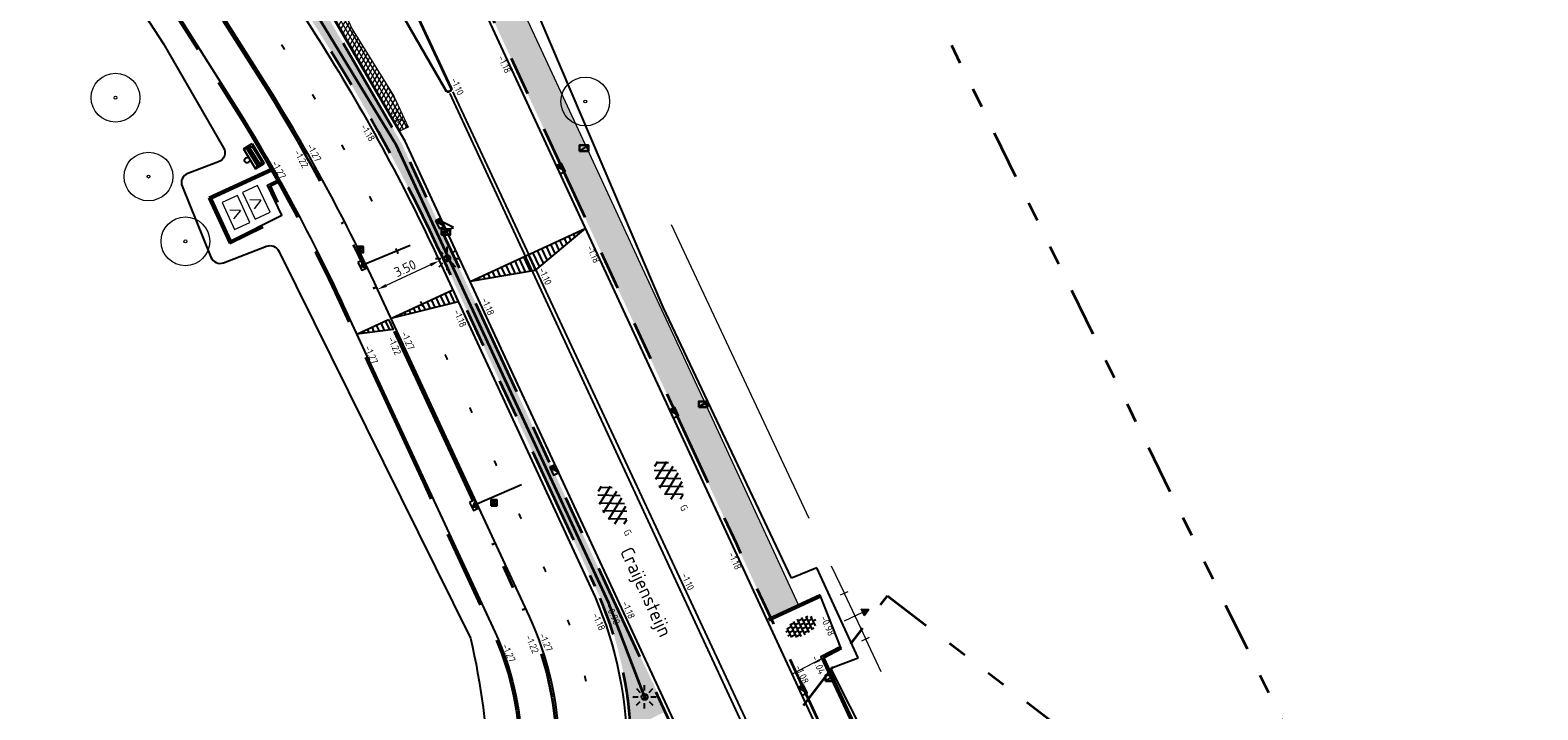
# Model space of a CAD drawing. Header units: metres. Extents: x -1 to 222837, y -2 to 853657.
# Tile 148 of 224: x 111159 to 111236, y 426656 to 426691. Entities that reach past the tile are written whole.
import ezdxf
from ezdxf.enums import TextEntityAlignment as Align

# ---------------------------------------------------------------- set-up
doc = ezdxf.new("R2010")
doc.units = ezdxf.units.M
doc.header["$XCLIPFRAME"] = 0
for name, pattern in [('AL-TEKENBLADGRENS', [11.5, 2.5, -1.5, 1, -1.5, 1, -1.5, 2.5]), ('RI-HWA_KOLKAANSLUITING', [4.3, 2.5, -1.8]), ('VH-AMSTELBAND', [30, 16, -4, 0, -2, 2, -2, 0, -4]), ('VH-OPSLUITBAND_100X200', [16, 8, -2, 4, -2]), ('VH-TROTTOIRBAND_130-150', [15, 5, -2, 2, -2, 2, -2])]:
    doc.linetypes.add(name, pattern=pattern)
for name, color, linetype in [('A-Maatvoering', 30, 'Continuous'), ('Extra grondgebied school', 7, 'Continuous'), ('N-ONTWERP', 1, 'Continuous'), ('STEDIN BOVENGRONDS', 7, 'Continuous'), ('X-REF', 7, 'Continuous')]:
    doc.layers.add(name, color=color, linetype=linetype)
for name, color, linetype, lineweight in [('A-TXT-T35', 3, 'Continuous', 35), ('B-ALG', 8, 'Continuous', 5), ('B-ALG_BEstaand asfalt', 8, 'Continuous', 5), ('B-GRN-BOOM', 74, 'Continuous', 15), ('B-GRS-WERKGRENS', 4, 'WERKGRENS', 25), ('B-GV-GR-BOOM-S', 95, 'Continuous', 13), ('B-OI-KL-KAST_ALGEMEEN-B', 32, 'OB-BESCHOEIING', 13), ('B-OI-RI-GWA_KOLK-S', 30, 'Continuous', 30), ('B-WE-IE-TERREINAFSCHEIDING_KUNSTMATIG_HEKWERK-G', 22, 'IE-TERREINAFSCHEIDING-KUNSTMATIG', 13), ('N-WE-GR-BOS-A', 42, 'Continuous', 18), ('N-WE-GR-HAAG-G', 90, 'GR-HAAG1', 35), ('N-WE-IE-MEUBILAIR_WEGMEUBILAIR_AFVALBAK-S', 7, 'Continuous', 25), ('N-WE-RI-HWA_KOLK-S', 150, 'Continuous', 25), ('N-WE-VH-KANTOPSLUITING_OPSLUITBAND_100X200-G VOETPAD', 150, 'VH-OPSLUITBAND_100X200', 35), ('N-WE-VH-KANTOPSLUITING_RIJWIELPADBAND-G', 7, 'Continuous', 25), ('N-WE-VH-KANTOPSLUITING_RWSBAND-G', 210, 'VH-TROTTOIRBAND_130-150', 35), ('N-WE-VH-KANTOPSLUITING_VOORKANT OB 100X200', 7, 'Continuous', 25), ('N-WE-VH-KANTOPSLUITING_VOORKANT RIJWIELPADBAND', 7, 'Continuous', 25), ('N-WE-VH-KANTOPSLUITING_VOORKANT RWS-BAND', 7, 'Continuous', 25), ('N-WE-VH-Trottoirband 150x170', 60, 'VH-AMSTELBAND', 35), ('N-WE-VH-VERHARDING_ASFALT-A', 252, 'Continuous', 18), ('N-WE-VH-VERHARDING_ASFALT-S', 7, 'Continuous', 25), ('N-WE-VH-VERHARDING_TEGEL-S', 7, 'Continuous', 25), ('N-WE-VW-MARKERING_LANGS_STREEP-G', 7, 'Continuous', 35), ('SLD-n-wm_wegmarkering', 7, 'Continuous', 25), ('X-XX-AL-HOOGTELABEL-T25', 7, 'Continuous', 25), ('X-XX-AL-TEKENBLADGRENS-G blad 2', 7, 'AL-TEKENBLADGRENS', 35)]:
    doc.layers.add(name, color=color, linetype=linetype, lineweight=lineweight)
doc.layers.add('N-WE-RI-HWA_KOLKAANSLUITING-G', color=7, linetype='RI-HWA_KOLKAANSLUITING', lineweight=25, true_color=0x0078f0)
doc.styles.add('NLCS-ISO', font='NLCS-ISO.ttf')
doc.styles.add('NLCS-ISO-ANNOTATIEF-T25', font='NLCS-ISO.ttf', dxfattribs={"height": 2.5})
doc.styles.add('NLCS-ISO-M1000-T25', font='NLCS-ISO.ttf')
doc.styles.add('NLCS-ISO-M200-T25', font='NLCS-ISO.ttf', dxfattribs={"height": 0.5})
doc.linetypes.add('GR-HAAG1', pattern='A,6,[176,NLCS.shx,S=0.125,R=0,X=0,Y=0],-2', length=8)
doc.linetypes.add('IE-TERREINAFSCHEIDING-KUNSTMATIG', pattern='A,4,[82,NLCS.shx,S=0.75,R=90,X=0,Y=0],4,-2', length=10)
doc.linetypes.add('OB-BESCHOEIING', pattern='A,30,-5,[1,NLCS.SHX,S=1,R=0,X=0,Y=0],-5', length=40)
doc.linetypes.add('WERKGRENS', pattern='A,2.5,-1,[133,ltypeshp.shx,S=1,R=0,X=-1,Y=0],-1,2.5', length=7)
doc.dimstyles.new('NLCS-ANNOTATIEF-T25-PIJL', dxfattribs={"dimtxt": 2.5, "dimasz": 2.5, "dimexe": 2, "dimexo": 2, "dimgap": 0.7, "dimtad": 1, "dimzin": 0, "dimdsep": 46, "dimtxsty": 'NLCS-ISO-ANNOTATIEF-T25', "dimcen": 0, "dimdle": 2, "dimclrd": 256, "dimclre": 256, "dimclrt": 256, "dimadec": 5, "dimazin": 0, "dimtfac": 1, "dimtofl": 0, "dimtmove": 1, "dimatfit": 0, "dimfxl": 2, "dimfxlon": 1, "dimtfillclr": 254, "dimtolj": 1, "dimtzin": 0, "dimlwd": 18, "dimlwe": 18, "dimarcsym": 0})
picture_1 = doc.add_image_def('image1.ecw', size_in_pixel=(400001, 250001))
picture_2 = doc.add_image_def('image2.ecw', size_in_pixel=(120000, 80000))

# ---------------------------------------------------------------- blocks, each defined once
blk = doc.blocks.new('B-SOI-KAST_ALGEMEEN-SO')
at = {"color": 0}
for q in [(-0.122, 0.124), (0.126, 0.119)]:
    blk.add_line((-0.002, -0.127), q, dxfattribs=at)
blk.add_3dface([(0.385, 0.207), (-0.377, 0.22), (-0.385, -0.207), (0.377, -0.22)], dxfattribs=at)
blk = doc.blocks.new('SGR-BOOM_01')
at = {"layer": 'B-GRN-BOOM'}
for radius in [2.5, 0.15]:
    blk.add_circle((0, 0), radius, dxfattribs=at)
blk = doc.blocks.new('SVH-TEGEL_300X300_DUN_HALFST-SO')
for p, q in [((-5.66, 0), (-4.5, 0)), ((-4.89, 1.5), (-4.5, 1.5)), ((-4.5, -1.8), (-4.5, 1.8)), ((-4.5, 0.75), (-3, 0.75)), ((-3.7, 2.25), (-3, 2.25)), ((-3, -2.52), (-3, 2.52)), ((-3, 1.5), (-1.5, 1.5)), ((-3, 0), (-1.5, 0)), ((-1.5, -2.87), (-1.5, 2.87)), ((-1.5, 2.25), (0, 2.25)), ((-1.5, 0.75), (0, 0.75)), ((0, -2.97), (0, 2.97)), ((0, 1.5), (1.5, 1.5)), ((0, 0), (1.5, 0)), ((1.5, -2.87), (1.5, 2.87)), ((1.5, 2.25), (3, 2.25)), ((1.5, 0.75), (3, 0.75)), ((3, -2.52), (3, 2.52)), ((3, 1.5), (4.5, 1.5)), ((3, 0), (4.5, 0)), ((4.5, -1.8), (4.5, 1.8)), ((4.5, 0.75), (5.48, 0.75)), ((-4.89, -1.5), (-4.5, -1.5)), ((-4.5, -0.75), (-3, -0.75)), ((-3.7, -2.25), (-3, -2.25)), ((-3, -1.5), (-1.5, -1.5)), ((-1.5, -0.75), (0, -0.75)), ((-1.5, -2.25), (0, -2.25)), ((0, -1.5), (1.5, -1.5)), ((1.5, -0.75), (3, -0.75)), ((1.5, -2.25), (3, -2.25)), ((3, -1.5), (4.5, -1.5)), ((4.5, -0.75), (5.48, -0.75))]:
    blk.add_line(p, q)
at = {"style": 'NLCS-ISO'}
blk.add_attdef('FORMAAT', text='', height=1.8, dxfattribs=at).set_placement((-5.76, 0), align=Align.MIDDLE_RIGHT)
blk.add_attdef('KLEUR', text='', height=1.8, dxfattribs=at).set_placement((5.58, 0), align=Align.MIDDLE_LEFT)
at = {"style": 'NLCS-ISO', "flags": 1}
blk.add_attdef('FUNCTIE', text='', height=1.8, dxfattribs=at).set_placement((0.12, -3.58), align=Align.MIDDLE_CENTER)
blk = doc.blocks.new('*D318')
at = {"layer": 'A-Maatvoering', "linetype": 'Continuous', "lineweight": 18, "transparency": 16777216}
blk.add_line((111208.294, 426628.498), (111206.048, 426627.129), dxfattribs=at)
at = {"layer": 'A-Maatvoering', "transparency": 16777216}
blk.add_solid([(111206.004, 426627.2), (111206.091, 426627.058), (111205.621, 426626.869)], dxfattribs=at)
at = {"layer": 'Defpoints', "color": 0, "transparency": 16777216}
for p in [(111256.855, 426658.096), (111205.621, 426626.869)]:
    blk.add_point(p, dxfattribs=at)
at = {"layer": 'A-Maatvoering', "transparency": 16777216, "insert": (111207.181, 426628.277), "char_height": 0.5, "attachment_point": 5, "rotation": 31.36184, "style": 'NLCS-ISO-ANNOTATIEF-T25'}
blk.add_mtext('\\A1;R60.00', dxfattribs=at)
blk = doc.blocks.new('*D324')
at = {"layer": 'A-Maatvoering', "linetype": 'Continuous', "lineweight": 18, "transparency": 16777216}
for p, q in [((111179.923, 426678.997), (111179.747, 426679.375)), ((111179.462, 426678.802), (111177.194, 426677.75)), ((111176.747, 426677.525), (111176.572, 426677.903))]:
    blk.add_line(p, q, dxfattribs=at)
at = {"layer": 'A-Maatvoering', "transparency": 16777216}
for points in [[(111179.427, 426678.878), (111179.497, 426678.726), (111179.916, 426679.012)], [(111177.159, 426677.826), (111177.229, 426677.675), (111176.74, 426677.54)]]:
    blk.add_solid(points, dxfattribs=at)
at = {"layer": 'Defpoints', "color": 0, "transparency": 16777216}
for p in [(111180.091, 426678.635), (111176.74, 426677.54), (111176.916, 426677.162)]:
    blk.add_point(p, dxfattribs=at)
at = {"layer": 'A-Maatvoering', "transparency": 16777216, "insert": (111178.164, 426678.63), "char_height": 0.5, "attachment_point": 5, "rotation": 24.8781, "style": 'NLCS-ISO-ANNOTATIEF-T25'}
blk.add_mtext('\\A1;3.50', dxfattribs=at)
blk = doc.blocks.new('30')
at = {"layer": 'SLD-n-wm_wegmarkering'}
blk.add_solid([(-0.15, -0.05), (-0.15, 0.05), (0.15, -0.05), (0.15, 0.05)], dxfattribs=at)
blk = doc.blocks.new('*U338')
at = {"layer": 'SLD-n-wm_wegmarkering'}
blk.add_blockref('30', (0.15, 0), dxfattribs=at)
blk = doc.blocks.new('*U339')
at = {"layer": 'SLD-n-wm_wegmarkering', "color": 0, "linetype": 'ByBlock', "lineweight": -2, "transparency": 16777216}
for p, rotation in [((111171.822, 426690.111), 302.332038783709), ((111173.404, 426687.562), 301.0023378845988), ((111174.91, 426684.967), 299.2528484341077), ((111176.336, 426682.328), 297.5033589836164), ((111177.68, 426679.646), 295.7538695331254), ((111178.953, 426676.929), 294.878103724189), ((111180.215, 426674.208), 294.878103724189), ((111181.477, 426671.486), 294.878103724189), ((111182.739, 426668.764), 294.878103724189), ((111184.001, 426666.043), 294.878103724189), ((111185.263, 426663.321), 294.878103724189), ((111186.501, 426660.589), 291.793902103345), ((111187.381, 426657.724), 282.3754178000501)]:
    blk.add_blockref('*U338', p, dxfattribs=dict(at, rotation=rotation))
blk = doc.blocks.new('B-SRI-KOLK_STRAAT_300X300-SO')
at = {"color": 0}
for p, q in [((-0.75, 0), (0.75, 1.5)), ((0.75, 0), (-0.75, 1.5))]:
    blk.add_line(p, q, dxfattribs=at)
blk.add_3dface([(-0.75, 0), (0.75, 0), (0.75, 1.5), (-0.75, 1.5)], dxfattribs=at)
blk = doc.blocks.new('B-SRI-KOLK_TROTTOIR-SO')
at = {"color": 0}
blk.add_line((-1.125, 0), (1.125, 1.5), dxfattribs=at)
blk.add_3dface([(-1.125, 0), (1.125, 0), (1.125, 1.5), (-1.125, 1.5)], dxfattribs=at)
blk = doc.blocks.new('N-SRI-KOLK_TROTTOIR-SO')
blk.add_hatch(color=256).paths.add_polyline_path([(1.125, 1.5), (-1.125, 1.5), (-1.125, 0)])
blk.add_line((-1.125, 0), (1.125, 1.5))
at = {"flags": 128}
blk.add_lwpolyline([(-1.125, 0), (1.125, 0), (1.125, 1.5), (-1.125, 1.5)], close=True, dxfattribs=at)
blk = doc.blocks.new('TK in rijwielpadband')
at = {"layer": 'N-WE-RI-HWA_KOLK-S'}
blk.add_hatch(color=256, dxfattribs=at).paths.add_polyline_path([(2.25, 1.5), (0, 1.5), (1.125, 0)])
blk.add_line((1.125, 0), (2.25, 1.5), dxfattribs=at)
at = {"layer": 'N-WE-RI-HWA_KOLK-S', "flags": 128}
blk.add_lwpolyline([(0, 0), (2.25, 0), (2.25, 1.5), (0, 1.5)], close=True, dxfattribs=at)
blk = doc.blocks.new('SVH-ASFALT-SO')
at = {"ltscale": 0.1}
for p, q in [((-3.36, 2.17), (-1.83, 4.83)), ((0.36, -0.07), (-2.31, 4.55)), ((-1.91, 0.69), (0.95, 5.64)), ((2.75, -0.22), (-0.47, 5.37)), ((0, 0), (3.27, 5.66)), ((4.87, 0.12), (1.65, 5.7)), ((2.18, -0.23), (5.32, 5.22)), ((6.7, 0.95), (4.04, 5.55)), ((4.66, 0.07), (7.07, 4.25)), ((7.83, 2.99), (7.15, 4.18)), ((-2.72, 1.26), (-3.45, 2.54))]:
    blk.add_line(p, q, dxfattribs=at)
at = {"style": 'NLCS-ISO'}
blk.add_attdef('KLEUR', text='', height=1.8, dxfattribs=at).set_placement((9.49, 2.74), align=Align.MIDDLE_LEFT)
at = {"style": 'NLCS-ISO', "flags": 1}
blk.add_attdef('FUNCTIE', text='', height=1.8, dxfattribs=at).set_placement((0.12, -3.58), align=Align.MIDDLE_CENTER)
blk = doc.blocks.new('afvalbak')
at = {"layer": 'N-WE-IE-MEUBILAIR_WEGMEUBILAIR_AFVALBAK-S', "linetype": 'Continuous'}
for p, q in [((3, -0.68), (-3, -0.68)), ((-2.55, -1.46), (-3, -0.68)), ((-2.55, -1.89), (-3, -3.31)), ((3, -3.31), (-3, -3.31)), ((2.55, -1.46), (-2.55, -1.46)), ((-2.55, -1.89), (-2.55, -1.46)), ((2.55, -1.89), (-2.55, -1.89)), ((-2.26, -2.23), (-2.5, -2.97)), ((2.5, -2.97), (-2.5, -2.97)), ((2.26, -2.23), (-2.26, -2.23)), ((2.26, -2.23), (2.5, -2.97)), ((2.55, -1.46), (3, -0.68)), ((2.55, -1.89), (2.55, -1.46)), ((2.55, -1.89), (3, -3.31))]:
    blk.add_line(p, q, dxfattribs=at)
at = {"layer": 'N-WE-IE-MEUBILAIR_WEGMEUBILAIR_AFVALBAK-S'}
for p, q in [((-3, -0.68), (-3, -3.31)), ((3, -0.68), (3, -3.31))]:
    blk.add_line(p, q, dxfattribs=at)
at = {"layer": 'N-WE-IE-MEUBILAIR_WEGMEUBILAIR_AFVALBAK-S', "linetype": 'Continuous'}
blk.add_ellipse((0, 0), major_axis=(0.481, 0.481), ratio=1, start_param=5.497787, end_param=11.780972, dxfattribs=at)
blk = doc.blocks.new('Lichtmast hergebruik')
h = blk.add_hatch(color=256)
h.dxf.hatch_style = 1
h.paths.add_polyline_path([(-0.58, 0.5), (0, 0), (0.5, 0.58, 0.414214)])
h = blk.add_hatch(color=256)
h.dxf.hatch_style = 1
h.paths.add_polyline_path([(0.58, -0.5), (0, 0), (-0.5, -0.58, 0.414214)])
for p, q in [((-3, 0), (-1.62, 0)), ((-2.12, 2.12), (-1.15, 1.15)), ((0, 1.62), (0, 3)), ((1.15, 1.15), (2.12, 2.12)), ((-2.12, -2.12), (-1.15, -1.15)), ((0, -3), (0, -1.62)), ((1.15, -1.15), (2.12, -2.12)), ((1.62, 0), (3, 0))]:
    blk.add_line(p, q)
at = {"flags": 128}
for points in [[(-0.58, 0.5), (0.58, -0.5)], [(-0.5, -0.58), (0.5, 0.58)]]:
    blk.add_lwpolyline(points, dxfattribs=at)
blk.add_circle((0, 0), 0.77)
at = {"style": 'NLCS-ISO'}
blk.add_attdef('TYPE', text='', height=1.8, dxfattribs=at).set_placement((0, 3), align=Align.BOTTOM_CENTER)

msp = doc.modelspace()

# ---------------------------------------------------------------- hatches: boundary and pattern name
at = {"layer": 'B-ALG'}
msp.add_hatch(color=256, dxfattribs=at).paths.add_polyline_path([(111201.7191, 426660.7961), (111201.562, 426661.1312), (111201.9591, 426661.113)])
at = {"layer": 'N-ONTWERP'}
h = msp.add_hatch(dxfattribs=at)
h.set_pattern_fill('LINE', color=256, scale=0.08, angle=114.862675)
h.set_pattern_definition([(114.86268, (111297.25033, 426683.69688), (-0.2304588, -0.106793), [])])
h.paths.add_polyline_path([(111187.4088, 426680.6813), (111184.814, 426678.5226), (111181.5113, 426677.9485)])
h = msp.add_hatch(dxfattribs=at)
h.set_pattern_fill('LINE', color=256, scale=0.08, angle=114.862675)
h.set_pattern_definition([(114.86268, (111291.1274, 426680.85572), (-0.2304588, -0.106793), [])])
h.paths.add_polyline_path([(111180.6051, 426677.5255), (111180.8919, 426676.9067), (111177.4295, 426676.0539)])
h = msp.add_hatch(dxfattribs=at)
h.set_pattern_fill('LINE', color=256, scale=0.08, angle=114.862675)
h.set_pattern_definition([(114.86268, (111287.8429, 426679.3337), (-0.2304588, -0.106793), [])])
h.paths.add_polyline_path([(111177.3206, 426676.0035), (111177.5579, 426675.4914), (111175.6875, 426675.2467)])
at = {"layer": 'N-WE-GR-BOS-A', "transparency": 33554559}
h = msp.add_hatch(dxfattribs=at)
h.set_pattern_fill('AGR-BOSPLANTSOEN', color=102, scale=0.2, style=0, pattern_type=2)
h.set_pattern_definition([(296.09632, (111114.37886, 426729.02868), (0.26758747, -0.09163486), [0.24, -0.16]), (26.0963, (111114.3598, 426728.8857), (-0.351905, 0.7184446), [0.16, -0.24]), (26.0963, (111114.6274, 426728.7941), (-0.351905, 0.7184446), [0.16, -0.24]), (26.0963, (111114.5717, 426728.5441), (-0.351905, 0.7184446), [0.08, -0.32]), (26.0963, (111114.8393, 426728.4525), (-0.351905, 0.7184446), [0.08, -0.32])])
h.paths.add_polyline_path([(111173.7958, 426714.3857), (111172.3359, 426713.7087), (111196.927, 426660.6787), (111198.3608, 426661.3436), (111195.943, 426666.57), (111193.708, 426671.378), (111190.766, 426677.708), (111187.625, 426684.524), (111184.264, 426691.773), (111180.684, 426699.476), (111176.271, 426709.025)])
h = msp.add_hatch(dxfattribs=at)
h.set_pattern_fill('AGR-BOSPLANTSOEN', color=102, scale=0.2, style=0, pattern_type=2)
h.set_pattern_definition([(0, (-0.75, 0), (0.2, 0.2), [0.24, -0.16]), (90, (-0.63, -0.08), (-0.8, 5e-17), [0.16, -0.24]), (90, (-0.43, 0.12), (-0.8, 5e-17), [0.16, -0.24]), (90, (-0.23, -0.04), (-0.8, 5e-17), [0.08, -0.32]), (90, (-0.03, 0.16), (-0.8, 5e-17), [0.08, -0.32])])
edge = h.paths.add_edge_path()
edge.add_line((111189.737, 426655.0051), (111191.5744, 426655.9051))
edge.add_line((111191.5744, 426655.9051), (111188.8672, 426661.5627))
edge.add_line((111188.8672, 426661.5627), (111183.7572, 426672.5821))
edge.add_line((111183.7572, 426672.5821), (111177.9726, 426685.0566))
edge.add_line((111177.9726, 426685.0566), (111164.506, 426708.1543))
edge.add_line((111164.506, 426708.1543), (111163.6779, 426709.94))
edge.add_line((111163.6779, 426709.94), (111162.1559, 426709.2342))
edge.add_arc((111248.6592, 426758.9657), 99.78, 209.894995, 212.332039)
edge.add_line((111164.3488, 426705.6009), (111173.8716, 426690.5559))
edge.add_arc((111089.1894, 426636.9557), 100.22, 24.878104, 32.332039, ccw=False)
edge.add_line((111180.1095, 426679.1172), (111188.359, 426661.3274))
edge.add_arc((111168.5355, 426653.6953), 21.242, 3.535285, 21.056831, ccw=False)
at = {"layer": 'N-WE-VH-VERHARDING_ASFALT-A', "transparency": 33554559}
h = msp.add_hatch(dxfattribs=at)
h.set_pattern_fill('AVH-ASFALT', color=256, style=0, pattern_type=2)
h.set_pattern_definition([(60, (107770.70876, 433861.11063), (-0.173205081, 0.1), []), (120, (107770.70876, 433861.11063), (-0.173205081, -0.1), [])])
h.paths.add_polyline_path([(111161.201, 426721.662), (111158.746, 426727.027), (111157.1861, 426730.3355), (111155.8425, 426733.1405), (111155.1235, 426732.8337), (111153.6048, 426732.1855), (111153.7229, 426731.9306), (111156.6979, 426725.5942), (111156.6677, 426725.5802), (111164.7012, 426708.2562), (111177.8515, 426685.6609), (111177.8915, 426685.6727), (111178.325, 426685.8774), (111177.5877, 426687.465), (111175.4492, 426690.9008), (111165.046, 426713.386), (111163.565, 426716.58)])

# ---------------------------------------------------------------- linework, layer by layer
at = {"layer": 'B-ALG'}
for p, q in [((111200.5038, 426661.867), (111200.8963, 426662.051)), ((111200.7, 426661.959), (111201.804, 426659.604)), ((111201.9591, 426661.113), (111200.6882, 426660.5172)), ((111201.9591, 426661.113), (111201.562, 426661.1312)), ((111201.9591, 426661.113), (111201.7191, 426660.7961)), ((111201.6077, 426659.512), (111202.0002, 426659.696))]:
    msp.add_line(p, q, dxfattribs=at)
msp.add_lwpolyline([(111198.862, 426661.576), (111198.35, 426661.367), (111195.943, 426666.57), (111193.708, 426671.378), (111190.766, 426677.708), (111187.625, 426684.524), (111184.264, 426691.773), (111180.684, 426699.476), (111176.271, 426709.025), (111173.7958, 426714.3857)], dxfattribs=at)
at = {"layer": 'B-ALG', "flags": 128}
for points in [[(111198.862, 426661.576), (111196.7274, 426660.5861)], [(111200.534, 426659.118), (111198.0192, 426657.8003)]]:
    msp.add_lwpolyline(points, dxfattribs=at)
msp.add_lwpolyline([(111201.562, 426661.1312), (111201.9591, 426661.113), (111201.7191, 426660.7961)], close=True, dxfattribs=at)
at = {"layer": 'B-ALG_BEstaand asfalt', "flags": 128}
msp.add_lwpolyline([(111167.9275, 426709.1561), (111167.1692, 426708.797), (111175.4492, 426690.9008), (111177.5877, 426687.465), (111178.325, 426685.8774), (111177.8715, 426685.6668)], dxfattribs=at)
at = {"layer": 'B-GRS-WERKGRENS', "flags": 128}
msp.add_lwpolyline([(110696.0424, 426984.6552), (110683.8611, 426993.0575), (110681.5434, 426989.648), (110647.8047, 426943.6556), (110640.0829, 426933.4366), (110631.1128, 426920.9005, 0.1052077), (110625.3199, 426903.2705), (110623.1195, 426903.1135), (110622.8302, 426899.1404), (110622.8257, 426889.069), (110624.314, 426881.9131), (110619.9478, 426879.8593), (110610.3848, 426873.2075), (110605.3942, 426863.2003), (110609.4478, 426861.4866), (110615.1856, 426858.5041), (110624.3283, 426850.7908), (110624.9802, 426851.6022), (110633.8741, 426844.4563), (110643.0504, 426836.1435), (110655.3674, 426823.3669), (110656.8702, 426821.845), (110655.5569, 426820.1319), (110651.9971, 426815.8251), (110661.0857, 426808.031), (110673.7143, 426797.8916), (110678.9933, 426800.935), (110682.0087, 426797.6368), (110681.3441, 426795.8887), (110682.3406, 426793.9995), (110688.6092, 426792.8127), (110694.4162, 426788.3905), (110707.3498, 426779.7534), (110715.9972, 426773.9651), (110732.7151, 426767.339), (110745.7247, 426763.2028), (110771.1914, 426758.373, 0.0609615), (110771.6742, 426758.3185), (110776.6174, 426758.3652, 0.2032449), (110778.0492, 426758.9882), (110779.3918, 426760.4028), (110780.9873, 426760.4434), (110817.1705, 426756.6066), (110816.6589, 426751.3461), (110815.9469, 426746.519), (110856.8361, 426742.5539), (110868.464, 426743.0015), (110903.6966, 426739.1644), (110904.3848, 426743.7349), (110908.755, 426743.0671), (110933.5332, 426740.8075), (110948.0408, 426738.8473), (110947.4256, 426740.8728), (110946.1413, 426744.2355), (110945.7955, 426745.6803), (110945.6322, 426748.1471), (110946.284, 426749.2657), (110950.55, 426751.1074), (110955.1425, 426754.8833), (110957.03, 426770.6443, -0.1858071), (110962.3439, 426783.753), (110989.6664, 426800.1273), (111094.2752, 426788.8928), (111096.9393, 426786.2536), (111113.387, 426770.3931), (111118.0944, 426765.9923), (111122.4936, 426760.6996), (111125.9314, 426762.8446), (111132.5526, 426748.3003), (111130.756, 426746.1019), (111135.8274, 426730.5828), (111138.6736, 426726.3465), (111145.5036, 426725.3036), (111154.9471, 426706.8249), (111165.7603, 426690.152), (111168.851, 426684.8194, -0.4623624), (111168.5963, 426684.1014), (111167.0071, 426683.4965, 0.420484), (111166.7216, 426682.8413), (111168.1987, 426679.1971, 0.4081062), (111168.8402, 426678.9177), (111171.0563, 426679.7624, -0.3865109), (111171.6824, 426679.5171), (111181.5181, 426659.6501, -0.0508334), (111182.4436, 426652.4704), (111182.0314, 426643.923, 0.1424738), (111183.8712, 426635.0932), (111183.4465, 426634.9245, 0.4355486), (111183.181, 426634.2421), (111186.4656, 426627.4501, 0.391009), (111187.0968, 426627.2017), (111187.7695, 426627.4631, -0.6217047), (111188.6778, 426626.8695), (111191.3536, 426623.2086), (111193.4941, 426621.7053, 0.0312453), (111201.9852, 426616.7325), (111203.0999, 426614.7511), (111204.682, 426609.1244), (111214.9386, 426601.3343), (111217.1204, 426598.7395), (111225.8995, 426589.0359), (111234.1322, 426582.7269), (111239.4891, 426579.6722), (111245.6835, 426577.3486), (111253.4749, 426571.9169), (111263.6, 426564.0526), (111282.5854, 426548.9024), (111301.6692, 426532.7467, 0.3053725), (111302.2245, 426532.6856), (111306.0353, 426534.6841, -0.2980823), (111306.5802, 426534.6315), (111324.4609, 426520.2968), (111328.5947, 426517.3176), (111334.5617, 426512.1897), (111347.6676, 426496.9046), (111348.8032, 426495.5161), (111350.8304, 426490.6816), (111350.3674, 426489.5288), (111350.1567, 426488.113), (111358.3017, 426484.7489), (111354.8474, 426480.6644), (111368.3123, 426468.1831), (111377.3553, 426476.996, 0.1363374), (111383.9435, 426482.7516), (111385.2075, 426486.335, 0.1290898), (111392.5323, 426491.085), (111402.9598, 426500.6813), (111414.8163, 426512.1936), (111417.8476, 426515.9853), (111419.2589, 426514.9338), (111421.3759, 426518.0123), (111420.2224, 426518.9196), (111422.81, 426522.1924), (111426.863, 426530.0682, 0.0350706), (111434.8335, 426544.8206), (111439.2413, 426554.0134, -0.0523081), (111448.8827, 426568.1194, -0.040521), (111456.7487, 426576.4924, -0.0466952), (111473.4248, 426590.6198), (111485.5951, 426597.7662, -0.0126767), (111492.9285, 426600.958), (111508.0649, 426606.5204, 0.4105065), (111508.3639, 426607.1562), (111505.5678, 426615.0734, 0.4168207), (111504.9257, 426615.3769, 0.0905865), (111453.5553, 426585.3427, 0.0753554), (111438.7111, 426569.8858), (111431.5958, 426575.2906), (111449.9864, 426597.6332, -0.0167918), (111466.0879, 426610.5482, -0.0557367), (111491.1449, 426625.909), (111496.7623, 426628.282), (111500.0134, 426627.408), (111496.8382, 426635.2441, 0.4365131), (111496.1526, 426635.5043), (111483.8851, 426629.4186), (111469.1011, 426620.6492), (111459.7603, 426613.6987), (111449.6345, 426605.6254), (111441.1156, 426596.9369), (111429.1984, 426582.1603), (111431.0516, 426580.4575), (111406.3855, 426549.5491), (111397.0353, 426537.6586), (111395.2825, 426538.9636), (111392.9955, 426535.9501), (111394.7182, 426534.652), (111385.0563, 426522.0908), (111383.9989, 426523.6376), (111382.3412, 426528.1461), (111377.4375, 426522.2271), (111374.2352, 426518.6692), (111371.5931, 426517.349), (111368.7588, 426516.8835, -0.1652702), (111368.4414, 426516.9363), (111351.2649, 426526.1508), (111324.3951, 426546.666, -0.3657024), (111324.2558, 426547.2959), (111327.3573, 426553.7283), (111318.6307, 426557.5297), (111316.993, 426553.8053, -0.292044), (111316.5453, 426553.5067), (111315.0912, 426553.4777, -0.1776704), (111314.7655, 426553.5899), (111310.1408, 426557.3558), (111311.2887, 426558.5858), (111304.2587, 426562.7405), (111301.5045, 426560.4492), (111295.9509, 426564.4743), (111281.0543, 426575.6912), (111258.9288, 426592.957), (111249.3591, 426601.8548, -0.343865), (111248.8513, 426603.8594), (111251.0811, 426609.1697), (111244.5637, 426612.1342), (111243.3013, 426609.3809, -0.38751), (111240.247, 426608.7097), (111235.9586, 426611.3734), (111222.8523, 426621.7349, -0.1019607), (111210.3565, 426637.5663), (111200.0165, 426658.1073), (111201.4139, 426658.6408), (111199.3001, 426663.2598), (111197.9906, 426662.7333), (111191.4076, 426676.6319), (111174.4849, 426716.3816), (111175.4097, 426716.7231), (111171.0205, 426729.4174), (111175.0412, 426731.185), (111170.1325, 426742.3426), (111166.2238, 426740.4392, -0.410464), (111165.5682, 426740.6918), (111138.6135, 426800.3934), (111133.3697, 426808.996), (111125.2446, 426812.7715), (111122.0804, 426814.7113), (111120.4075, 426811.7274), (111112.4651, 426815.0539), (111113.977, 426818.0228), (111102.5934, 426823.5257), (111102.2145, 426825.6444), (111101.5386, 426826.104), (111098.4509, 426820.0386), (111098.1228, 426816.7559, -0.4783147), (111097.1304, 426815.9869), (111079.7528, 426814.8965), (111037.4827, 426818.9619), (111036.1483, 426820.676), (111025.3219, 426821.8651, -0.5882687), (111024.7204, 426822.5699), (111025.1154, 426826.7463), (111011.1397, 426828.3732), (111010.5098, 426823.377), (110975.0569, 426827.1641, -0.4227405), (110973.7842, 426826.145), (110972.2564, 426826.4378), (110959.5596, 426833.3734), (110958.1603, 426830.409), (110957.3954, 426829.099), (110954.2397, 426830.6759, 0.4177603), (110954.0263, 426831.7812), (110953.0451, 426832.2923), (110947.7288, 426821.8867, 0.3948319), (110948.0794, 426820.5624), (110946.5009, 426817.2404, 0.3462481), (110946.8876, 426815.8708), (110948.0794, 426815.2823), (110932.6313, 426785.3128), (110928.0532, 426787.6811), (110926.0816, 426783.9946), (110917.98, 426788.1352), (110915.9109, 426784.42), (110924.7467, 426780.0296), (110923.0733, 426776.8554, -0.3567778), (110920.2972, 426775.4672), (110916.1875, 426776.0072), (110915.9141, 426771.5714), (110913.7365, 426768.8555), (110905.8767, 426769.8295), (110900.4014, 426769.4949), (110863.1263, 426773.5086), (110863.2476, 426775.3474), (110848.047, 426776.8987), (110848.3121, 426779.5808), (110834.4844, 426781.2506), (110832.1514, 426778.2107), (110815.8574, 426780.0038), (110815.8584, 426779.1503), (110801.2397, 426780.3392), (110782.6093, 426782.222), (110759.4143, 426784.7077), (110754.5988, 426785.9779), (110742.745, 426787.1149, -0.0827147), (110722.469, 426795.3305), (110715.9744, 426799.6762), (110697.6211, 426814.5447), (110698.7305, 426815.8539), (110693.1992, 426820.2996), (110694.4011, 426821.1956), (110690.4312, 426824.4068), (110689.2759, 426823.1938), (110680.9801, 426829.6825), (110667.8024, 426840.4947), (110648.298, 426856.8491), (110644.9707, 426860.4465), (110640.9767, 426865.7977, -0.1510224), (110633.0251, 426899.4367), (110633.3008, 426902.589), (110632.0835, 426902.7381, -0.0338708), (110634.6762, 426913.6872, -0.0642324), (110643.7421, 426928.4733), (110681.0035, 426978.4881), (110692.6868, 426980.9045)], format="xyb", close=True, dxfattribs=at)
at = {"layer": 'B-WE-IE-TERREINAFSCHEIDING_KUNSTMATIG_HEKWERK-G', "flags": 128}
for points in [[(111198.9022, 426665.7954), (111191.843, 426680.859)], [(111200.7122, 426661.9647), (111200.0476, 426663.3511)], [(111202.5946, 426657.9169), (111201.804, 426659.604)]]:
    msp.add_lwpolyline(points, dxfattribs=at)
at = {"layer": 'Extra grondgebied school', "flags": 128}
msp.add_lwpolyline([(111200.534, 426659.118), (111199.4691, 426661.8537)], dxfattribs=at)
at = {"layer": 'N-ONTWERP', "flags": 128}
for points in [[(111187.4088, 426680.6813), (111184.814, 426678.5226), (111181.5113, 426677.9485)], [(111181.5113, 426677.9485), (111187.4088, 426680.6813)], [(111180.6051, 426677.5255), (111180.8919, 426676.9067), (111177.4295, 426676.0539)], [(111177.4295, 426676.0539), (111180.6051, 426677.5255)], [(111175.6875, 426675.2467), (111177.3206, 426676.0035)], [(111177.3206, 426676.0035), (111177.5579, 426675.4914), (111175.6875, 426675.2467)]]:
    msp.add_lwpolyline(points, dxfattribs=at)
at = {"layer": 'N-WE-GR-HAAG-G', "flags": 128}
msp.add_lwpolyline([(111190.4236, 426656.7075), (111188.6132, 426661.4449), (111183.5032, 426672.4643), (111177.7241, 426684.9269), (111171.3213, 426695.4613)], dxfattribs=at)
at = {"layer": 'N-WE-RI-HWA_KOLKAANSLUITING-G', "flags": 128}
for points in [[(111176.1127, 426678.8631), (111180.6423, 426680.7275), (111180.0975, 426680.9971)], [(111181.8421, 426666.5383), (111185.9635, 426668.3473)]]:
    msp.add_lwpolyline(points, dxfattribs=at)
at = {"layer": 'N-WE-VH-KANTOPSLUITING_OPSLUITBAND_100X200-G VOETPAD', "flags": 128}
msp.add_lwpolyline([(110954.017, 426781.3754), (110956.0339, 426785.6554, -0.124258), (110966.4353, 426798.319, -0.1381634), (110991.0284, 426807.6133, -0.0223855), (110995.3634, 426807.7954, -0.0684551), (111009.9941, 426805.2635, 0.0027338), (111010.1632, 426805.216, 0.0908401), (111023.4539, 426804.0525), (111026.5092, 426804.3401, -0.0070408), (111027.7579, 426804.4399, -0.0423334), (111030.543, 426804.3872), (111036.3465, 426803.7842), (111082.1641, 426799.0236, -0.0312943), (111090.425, 426797.6387, -0.0548905), (111102.9136, 426793.2443), (111104.2898, 426792.5637, -0.0873621), (111108.3362, 426789.5898), (111109.2899, 426788.5918, 0.0360859), (111113.0852, 426785.1546), (111114.0843, 426784.373), (111115.7703, 426783.0542), (111119.6694, 426779.9535, 0.013242), (111120.326, 426779.4591), (111120.7266, 426779.1738, -0.0934977), (111129.5836, 426769.9558, -0.0362088), (111133.8282, 426762.3064), (111135.9722, 426757.683, -0.0249223), (111137.2603, 426754.4985), (111144.9884, 426732.2657, 0.0120121), (111145.7558, 426730.218), (111146.1249, 426729.3008, 0.0129063), (111146.443, 426728.5656), (111147.9195, 426725.3815), (111148.4665, 426724.2021), (111149.8895, 426721.1333), (111151.4124, 426717.8493), (111152.9309, 426714.5746, 0.0325354), (111159.4987, 426702.531), (111169.0215, 426687.486, -0.0325354), (111174.9022, 426676.7024), (111179.0899, 426667.6717), (111182.6916, 426659.9047, -0.104453), (111184.0329, 426654.0724), (111184.2625, 426641.2478, 0.104453), (111185.7002, 426634.9965), (111185.9077, 426634.5491)], format="xyb", dxfattribs=at)
at = {"layer": 'N-WE-VH-KANTOPSLUITING_OPSLUITBAND_100X200-G VOETPAD', "elevation": -1.103, "flags": 128}
msp.add_lwpolyline([(111171.2886, 426683.7125), (111168.0889, 426682.2512), (111169.1747, 426679.9125), (111171.9705, 426681.3115), (111171.2332, 426682.8561), (111171.6569, 426683.0598)], dxfattribs=at)
at = {"layer": 'N-WE-VH-KANTOPSLUITING_OPSLUITBAND_100X200-G VOETPAD', "flags": 128}
for points in [[(111199.4691, 426661.8537), (111196.8048, 426660.622)], [(111200.534, 426659.118), (111199.6332, 426658.646), (111200.6247, 426656.5078), (111207.2779, 426642.1605), (111205.8264, 426641.4874)]]:
    msp.add_lwpolyline(points, dxfattribs=at)
at = {"layer": 'N-WE-VH-KANTOPSLUITING_RIJWIELPADBAND-G', "elevation": -1.103, "flags": 128}
msp.add_lwpolyline([(111171.3383, 426683.6252), (111168.222, 426682.202), (111169.222, 426680.048), (111171.838, 426681.357), (111171.1, 426682.903), (111171.608, 426683.1473)], dxfattribs=at)
at = {"layer": 'N-WE-VH-KANTOPSLUITING_RWSBAND-G', "flags": 128}
for points in [[(111172.6626, 426713.0041), (111195.1632, 426664.4822), (111199.1732, 426655.8347), (111207.0485, 426638.8519, 0.0607292), (111213.8012, 426627.973, 0.0299038), (111218.155, 426622.5526, 0.0607292), (111227.3214, 426613.6123), (111238.8141, 426604.8464)], [(111162.655, 426708.376, 0.0081463), (111164.3488, 426705.6009), (111173.8716, 426690.5559, -0.0325354), (111180.1095, 426679.1172), (111187.8989, 426662.3195)], [(111190.656, 426638.0043, -0.0878301), (111190.0016, 426641.3506), (111189.772, 426654.1751, 0.104453), (111187.8989, 426662.3195)]]:
    msp.add_lwpolyline(points, format="xyb", dxfattribs=at)
msp.add_lwpolyline([(111196.513, 426645.0747), (111188.8672, 426661.5627), (111183.7572, 426672.5821), (111177.9726, 426685.0566), (111164.506, 426708.1543), (111164.0986, 426709.0328)], dxfattribs=at)
at = {"layer": 'N-WE-VH-KANTOPSLUITING_VOORKANT OB 100X200', "flags": 128}
msp.add_lwpolyline([(111159.5832, 426702.5845), (111169.106, 426687.5395, -0.0325354), (111174.9929, 426676.7445), (111179.1806, 426667.7138), (111182.7823, 426659.9468, -0.104453), (111184.1329, 426654.0742), (111184.3625, 426641.2496, 0.104453), (111185.791, 426635.0386), (111188.5219, 426629.1495, 0.1422239), (111194.1706, 426622.6668), (111204.8979, 426615.7683, -0.0632586), (111207.7135, 426613.4072), (111208.2406, 426612.8376, 0.0424086), (111216.5735, 426605.2841), (111219.882, 426602.7607), (111221.4112, 426601.5943), (111221.7043, 426601.3707, -0.049389), (111228.1309, 426595.3802), (111228.7828, 426594.6395, 0.0990195), (111240.297, 426585.8573)], format="xyb", dxfattribs=at)
for points in [[(111199.5111, 426661.7629), (111196.8468, 426660.5313)], [(111200.4876, 426659.2066), (111199.5024, 426658.6904), (111200.534, 426656.4658), (111207.1451, 426642.2091), (111205.7843, 426641.5781)]]:
    msp.add_lwpolyline(points, dxfattribs=at)
at = {"layer": 'N-WE-VH-KANTOPSLUITING_VOORKANT RIJWIELPADBAND', "flags": 128}
msp.add_lwpolyline([(111161.2055, 426703.6113), (111170.7284, 426688.5663, -0.0325354), (111176.7347, 426677.5522), (111180.9224, 426668.5215), (111184.5241, 426660.7545, -0.104453), (111186.0526, 426654.1085), (111186.2822, 426641.284, 0.104453), (111187.5328, 426635.8463), (111187.7396, 426635.4004)], format="xyb", dxfattribs=at)
at = {"layer": 'N-WE-VH-KANTOPSLUITING_VOORKANT RWS-BAND', "flags": 128}
for points in [[(110847.5055, 426772.6313), (110900.5174, 426767.0487, 0.3169914), (110940.7621, 426789.5083, -0.3166094), (110997.0273, 426820.9597), (111007.4046, 426819.8815), (111027.4729, 426817.7963), (111088.029, 426811.5043, -0.1033162), (111116.0716, 426802.539, -0.0084798), (111118.167, 426801.3049, -0.0291658), (111124.3225, 426797.1573, -0.1114675), (111143.6689, 426772.0344), (111148.6442, 426761.3052), (111155.0361, 426750.4923), (111159.5907, 426740.6704), (111167.1636, 426724.3397), (111170.9843, 426716.1004), (111194.9636, 426664.3897), (111198.9736, 426655.7422), (111206.8489, 426638.7594, 0.0606981), (111213.6256, 426627.8404, 0.0298473), (111217.9876, 426622.4097, 0.0606981), (111227.1879, 426613.4374), (111238.6806, 426604.6715)], [(111196.7126, 426645.1672), (111189.0668, 426661.6552), (111183.9568, 426672.6747), (111178.1678, 426685.1585), (111164.7012, 426708.2562), (111156.6677, 426725.5802), (111154.8533, 426724.7388, 0.4142136), (111154.6101, 426724.0749), (111157.9387, 426716.8968, 0.0325354), (111164.1629, 426705.4832), (111173.6857, 426690.4382, -0.0325354), (111179.9099, 426679.0246), (111187.6994, 426662.227, -0.104453), (111189.552, 426654.1712), (111189.7817, 426641.3466, 0.104453), (111190.708, 426637.3187), (111190.9148, 426636.8728)]]:
    msp.add_lwpolyline(points, format="xyb", dxfattribs=at)
at = {"layer": 'N-WE-VH-Trottoirband 150x170', "ltscale": 0.6, "flags": 128}
msp.add_lwpolyline([(111159.161, 426706.7489, 0.010044), (111161.1041, 426703.5472), (111170.627, 426688.5021, -0.0325354), (111176.6258, 426677.5017), (111180.8136, 426668.471), (111184.4534, 426660.6218, -0.1030157), (111185.9326, 426654.1064), (111186.1622, 426641.2818, 0.104453), (111187.4239, 426635.7958), (111187.5252, 426635.5774)], format="xyb", dxfattribs=at)
at = {"layer": 'N-WE-VW-MARKERING_LANGS_STREEP-G', "flags": 128}
msp.add_lwpolyline([(111169.7036, 426711.0649), (111180.517, 426687.8968, -0.4093568), (111180.4481, 426687.6991, -0.3824388), (111180.2579, 426687.7616), (111167.4666, 426709.9559)], format="xyb", dxfattribs=at)
at = {"layer": 'N-WE-VW-MARKERING_LANGS_STREEP-G', "const_width": 0.1, "flags": 128}
for points in [[(111197.9836, 426649.819), (111191.8882, 426662.9635), (111186.7782, 426673.983), (111180.459, 426687.6102)], [(111198.2264, 426649.9542), (111180.6148, 426687.6874)]]:
    msp.add_lwpolyline(points, dxfattribs=at)
at = {"layer": 'X-XX-AL-TEKENBLADGRENS-G blad 2', "color": 4, "flags": 128}
for points in [[(111137.1341, 426831.0759), (111239.9784, 426621.1105), (111181.3136, 426592.3756), (111078.4694, 426802.341)], [(111202.9124, 426661.8171), (111352.4575, 426547.7538), (111322.461, 426508.4261), (111172.9158, 426622.4895)]]:
    msp.add_lwpolyline(points, close=True, dxfattribs=at)

# ---------------------------------------------------------------- block references
at = {"layer": 'B-GV-GR-BOOM-S', "xscale": 0.5, "yscale": 0.5, "zscale": 0.5}
for p in [(111163.302, 426687.387, -1.173), (111187.411, 426687.192, -1.02), (111164.997, 426683.339, -1.197), (111166.89, 426680.014, -1.14)]:
    msp.add_blockref('SGR-BOOM_01', p, dxfattribs=at)
at = {"layer": 'B-OI-KL-KAST_ALGEMEEN-B', "xscale": 2, "yscale": 2, "zscale": 2}
for p, rotation in [((111169.4855, 426681.4934, -2.474), 115.2412586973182), ((111170.5253, 426682.0163, -4.444), 116.3267866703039)]:
    msp.add_blockref('B-SOI-KAST_ALGEMEEN-SO', p, dxfattribs=dict(at, rotation=rotation))
at = {"layer": 'B-OI-RI-GWA_KOLK-S', "xscale": 0.1999999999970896, "yscale": 0.1999999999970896, "zscale": 0.1999999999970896}
for name, p in [('B-SRI-KOLK_TROTTOIR-SO', (111187.347, 426684.65, -1.253)), ('B-SRI-KOLK_TROTTOIR-SO', (111187.347, 426684.65, -1.253)), ('B-SRI-KOLK_TROTTOIR-SO', (111180.259, 426680.344, -1.314)), ('B-SRI-KOLK_TROTTOIR-SO', (111180.259, 426680.344, -1.314)), ('B-SRI-KOLK_STRAAT_300X300-SO', (111175.866, 426679.441, -1.205)), ('B-SRI-KOLK_STRAAT_300X300-SO', (111175.866, 426679.441, -1.205)), ('B-SRI-KOLK_TROTTOIR-SO', (111193.454, 426671.496, -1.196)), ('B-SRI-KOLK_TROTTOIR-SO', (111193.454, 426671.496, -1.196)), ('B-SRI-KOLK_STRAAT_300X300-SO', (111182.725, 426666.446, -1.21)), ('B-SRI-KOLK_STRAAT_300X300-SO', (111182.725, 426666.446, -1.21)), ('B-SRI-KOLK_TROTTOIR-SO', (111199.958, 426657.447, -1.227)), ('B-SRI-KOLK_TROTTOIR-SO', (111199.958, 426657.447, -1.227))]:
    msp.add_blockref(name, p, dxfattribs=at)
at = {"layer": 'N-WE-IE-MEUBILAIR_WEGMEUBILAIR_AFVALBAK-S', "xscale": 0.2, "yscale": 0.2, "zscale": 0.2, "rotation": 121.4560940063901}
msp.add_blockref('afvalbak', (111170.0599, 426684.1824), dxfattribs=at)
at = {"layer": 'N-WE-RI-HWA_KOLK-S', "xscale": 0.1999999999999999, "yscale": 0.1999999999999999, "zscale": 0.1999999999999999}
for p, rotation in [((111186.0181, 426683.6805), 295.5694668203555), ((111179.8257, 426680.8702), 295.0173441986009), ((111191.8292, 426671.1489), 295.5694668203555), ((111185.6916, 426668.2205), 295.0173441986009), ((111198.4313, 426656.9118), 295.5694668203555)]:
    msp.add_blockref('N-SRI-KOLK_TROTTOIR-SO', p, dxfattribs=dict(at, rotation=rotation))
at = {"layer": 'N-WE-RI-HWA_KOLK-S', "color": 1, "xscale": 0.2, "yscale": 0.2, "zscale": 0.2, "rotation": 295.7385632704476}
for p in [(111175.7448, 426678.9355), (111181.4741, 426666.6107)]:
    msp.add_blockref('TK in rijwielpadband', p, dxfattribs=at)
at = {"layer": 'N-WE-VH-VERHARDING_ASFALT-S', "xscale": 0.2, "yscale": 0.2, "zscale": 0.2, "rotation": 298.6131801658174}
for p in [(111191.015, 426667.8713), (111188.1237, 426666.6)]:
    msp.add_blockref('SVH-ASFALT-SO', p, dxfattribs=at).add_auto_attribs({'KLEUR': 'G'})
at = {"layer": 'N-WE-VH-VERHARDING_TEGEL-S', "xscale": 0.15, "yscale": 0.15, "zscale": 0.15, "rotation": 205.9659978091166}
msp.add_blockref('SVH-TEGEL_300X300_DUN_HALFST-SO', (111198.4867, 426660.2203), dxfattribs=at)
at = {"layer": 'SLD-n-wm_wegmarkering'}
msp.add_blockref('*U339', (0, 0), dxfattribs=at)
at = {"layer": 'STEDIN BOVENGRONDS', "color": 1, "xscale": 0.2, "yscale": 0.2, "zscale": 0.2}
for p in [(111180.3301, 426679.138), (111190.4556, 426656.6334)]:
    msp.add_blockref('Lichtmast hergebruik', p, dxfattribs=at)

# ---------------------------------------------------------------- texts
at = {"layer": 'A-TXT-T35', "insert": (111189.8117, 426664.4058), "char_height": 0.7, "attachment_point": 1, "rotation": 294.944086, "style": 'NLCS-ISO-M200-T25'}
msp.add_mtext_dynamic_manual_height_columns('Craijensteijn', width=8.157716, gutter_width=2.5, heights=[0], dxfattribs=at)
at = {"layer": 'X-XX-AL-HOOGTELABEL-T25', "char_height": 0.36, "attachment_point": 1, "style": 'NLCS-ISO-M1000-T25'}
for s, insert, rotation in [('\\pt0.72;-1.18', (111183.2457, 426689.6036), 294.051924), ('\\pt0.72;-1.10', (111180.826, 426688.4519), 294.051924), ('\\pt0.72;-1.18', (111177.6283, 426687.0101), 301.362132), ('\\pt0.72;-1.18', (111176.1621, 426686.0839), 301.362132), ('\\pt0.72;-1.22', (111172.7657, 426684.7603), 298.530253), ('\\pt0.72;-1.27', (111173.419, 426685.0812), 298.530253), ('\\pt0.72;-1.27', (111171.6108, 426684.2061), 298.530253), ('\\pt0.72;-1.18', (111187.7983, 426679.8585), 294.051924), ('\\pt0.72;-1.10', (111185.3316, 426678.7146), 294.051924), ('\\pt0.72;-1.18', (111182.3894, 426677.1744), 293.740778), ('\\pt0.72;-1.18', (111180.9624, 426676.5648), 293.740778), ('\\pt0.72;-1.27', (111178.2723, 426675.4402), 293.740778), ('\\pt0.72;-1.27', (111176.3973, 426674.7192), 293.740778), ('\\pt0.72;-1.22', (111177.5944, 426675.1749), 293.740778), ('\\pt0.72;-1.18', (111195.0606, 426664.1197), 294.051924), ('\\pt0.72;-1.10', (111192.6486, 426663.047), 294.051924), ('\\pt0.72;-0.98', (111188.7793, 426661.426), 294.051924), ('\\pt0.72;-1.18', (111189.6024, 426661.5986), 293.740778), ('\\pt0.72;-1.18', (111188.0842, 426660.998), 293.740778), ('\\pt0.72;-0.98', (111199.7903, 426660.853), 294.051924), ('\\pt0.72;-1.22', (111184.6523, 426659.8615), 293.740778), ('\\pt0.72;-1.27', (111185.3592, 426659.9584), 293.740778), ('\\pt0.72;-1.27', (111183.4552, 426659.4058), 293.740778), ('\\pt0.72;-1.08', (111198.4941, 426658.3183), 294.051924), ('\\pt0.72;-1.04', (111199.3366, 426658.8081), 294.051924)]:
    msp.add_mtext_dynamic_manual_height_columns(s, width=2.935624, gutter_width=2.5, heights=[0], dxfattribs=dict(at, insert=insert, rotation=rotation))

# ---------------------------------------------------------------- dimensions: what is measured, and where the dimension line sits
at = {"layer": 'A-Maatvoering'}
dim = msp.add_aligned_dim(p1=(111180.0908, 426678.6345, -0.13), p2=(111176.9156, 426677.1621, -0.13), distance=-0.4164, dimstyle='NLCS-ANNOTATIEF-T25-PIJL', dxfattribs=at)
dim.commit()
dim.dimension.update_dxf_attribs({"geometry": '*D324', "text_midpoint": (111178.164, 426678.6298, -0.13)})
dim = msp.add_radius_dim(center=(111256.8547, 426658.0956, -0.11), mpoint=(111205.6208, 426626.8691, -0.11), dimstyle='NLCS-ANNOTATIEF-T25-PIJL', dxfattribs=at)
dim.commit()
dim.dimension.update_dxf_attribs({"geometry": '*D318', "text_midpoint": (111207.3841, 426627.9438, -0.11), "dimtype": 164})

# ---------------------------------------------------------------- pictures from other files: only their frames are drawn
at = {"layer": 'X-REF'}
image = msp.add_image(picture_1, insert=(100000.0001, 424999.9001), size_in_units=(40000, 25000.0375), dxfattribs=at)
image.set_boundary_path([(93497.8255, 208977.5368), (156894.5073, 250000.5)])
image = msp.add_image(picture_2, insert=(109499.5231, 424999.9595), size_in_units=(6001.8618, 4001.2412), dxfattribs=at)
image.dxf.flags = 7

doc.saveas('drawing.dxf')
